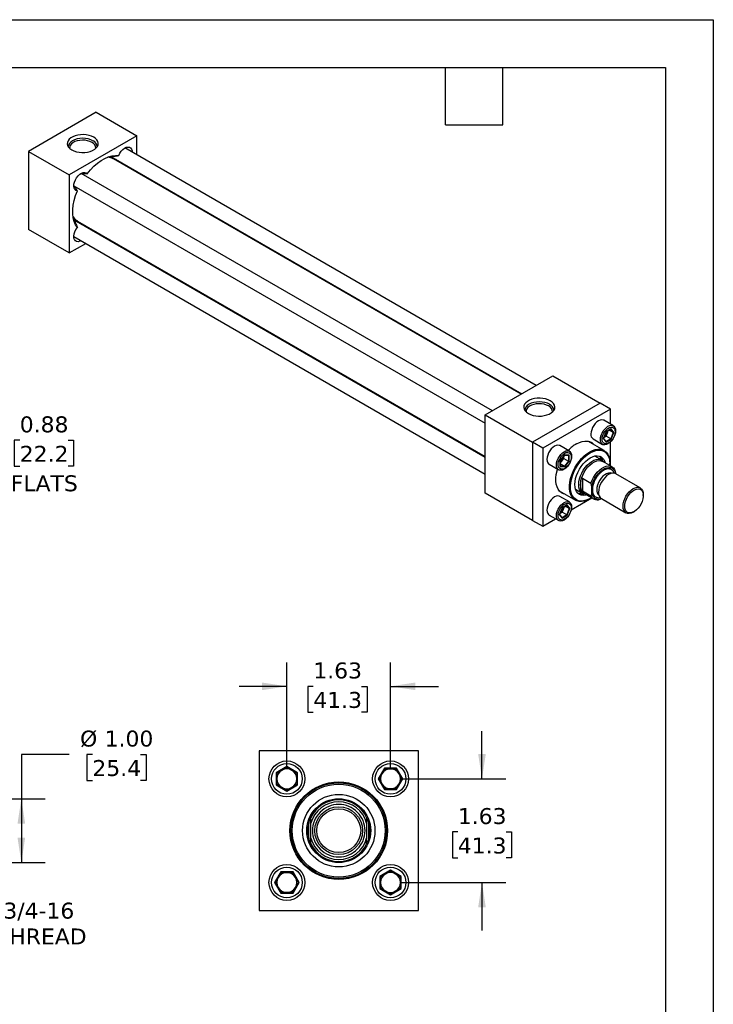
# Model space of a CAD drawing. Header units: inches. Extents: x 0 to 33, y 0 to 25.5.
# Tile 4 of 4: x 22.1 to 33, y 10.1 to 25.5. Entities that reach past the tile are written whole.
import ezdxf

# ---------------------------------------------------------------- set-up
doc = ezdxf.new("R2010")
doc.units = ezdxf.units.IN
doc.header["$LTSCALE"] = 3
doc.header["$MEASUREMENT"] = 0
doc.linetypes.add('SLD-Solid', pattern=[0])
doc.layers.add('DIMENSIONS', color=140, linetype='SLD-Solid', lineweight=25)
doc.layers.add('TEXT', color=140, linetype='SLD-Solid', lineweight=25)
doc.styles.add('SLDTEXTSTYLE0', font='VERDANA.TTF')
doc.dimstyles.new('SLDDIMSTYLE0', dxfattribs={"dimtxt": 0.254883, "dimasz": 0.39, "dimexe": 0, "dimexo": 0.0625, "dimgap": 0.063721, "dimtad": 0, "dimtih": 1, "dimtoh": 1, "dimrnd": 1e-09, "dimzin": 4, "dimdsep": 46, "dimtxsty": 'SLDTEXTSTYLE0', "dimsah": 1, "dimcen": 0.09, "dimadec": 0, "dimazin": 1, "dimtfac": 1, "dimtofl": 0, "dimtmove": 0, "dimatfit": 3, "dimfxl": 0, "dimfrac": 2, "dimtolj": 1, "dimtzin": 12, "dimarcsym": 0})
doc.dimstyles.new('SLDDIMSTYLE2', dxfattribs={"dimtxt": 0.254883, "dimasz": 0.39, "dimexe": 0, "dimexo": 0.0625, "dimgap": 0.063721, "dimtad": 0, "dimtih": 1, "dimtoh": 1, "dimrnd": 1e-09, "dimzin": 12, "dimdsep": 46, "dimtxsty": 'SLDTEXTSTYLE0', "dimsah": 1, "dimcen": 0.09, "dimadec": 0, "dimazin": 3, "dimtfac": 1, "dimtmove": 0, "dimatfit": 0, "dimfxl": 0, "dimfrac": 2, "dimtolj": 1, "dimtzin": 12, "dimarcsym": 0})
doc.dimstyles.new('SLDDIMSTYLE3', dxfattribs={"dimtxt": 0.254883, "dimasz": 0.39, "dimexe": 0, "dimexo": 0.0625, "dimgap": 0.063721, "dimtad": 0, "dimtih": 1, "dimtoh": 1, "dimrnd": 1e-09, "dimdsep": 46, "dimtxsty": 'SLDTEXTSTYLE0', "dimsah": 1, "dimcen": 0.09, "dimadec": 0, "dimazin": 2, "dimtfac": 1, "dimtmove": 0, "dimatfit": 0, "dimfxl": 0, "dimfrac": 2, "dimtolj": 1, "dimtzin": 12, "dimarcsym": 0})

# ---------------------------------------------------------------- blocks, each defined once
blk = doc.blocks.new('_D_3')
at = {"layer": 'DIMENSIONS'}
for p, q in [((20.83, 13.159), (20.83, 13.909)), ((19.97, 13.159), (21.205, 13.159)), ((19.97, 12.409), (21.205, 12.409)), ((20.83, 11.337), (20.83, 12.409)), ((21.58, 11.337), (20.83, 11.337))]:
    blk.add_line(p, q, dxfattribs=at)
for points in [[(20.83, 13.159), (20.89, 13.549), (20.77, 13.549)], [(20.83, 12.409), (20.77, 12.019), (20.89, 12.019)]]:
    blk.add_solid(points, dxfattribs=at)
at = {"layer": 'DIMENSIONS', "char_height": 0.25, "attachment_point": 1, "style": 'SLDTEXTSTYLE0'}
for s, insert in [('3/4-16', (21.868, 11.655)), ('THREAD', (21.752, 11.25))]:
    blk.add_mtext(s, dxfattribs=dict(at, insert=insert))
blk = doc.blocks.new('_D_4')
at = {"layer": 'DIMENSIONS'}
for p, q in [((22.9, 13.978), (22.15, 13.978)), ((22.15, 13.978), (22.15, 13.284)), ((23.264, 13.978), (23.178, 13.978)), ((23.178, 13.978), (23.178, 13.573)), ((24.021, 13.978), (24.107, 13.978)), ((24.107, 13.978), (24.107, 13.573)), ((23.178, 13.573), (23.264, 13.573)), ((24.107, 13.573), (24.021, 13.573)), ((18.458, 13.284), (19.762, 13.284)), ((19.942, 13.284), (20.74, 13.284)), ((20.92, 13.284), (22.525, 13.284)), ((22.15, 13.284), (22.15, 12.284)), ((18.458, 12.284), (20.74, 12.284)), ((20.92, 12.284), (22.525, 12.284))]:
    blk.add_line(p, q, dxfattribs=at)
for points in [[(22.15, 13.284), (22.09, 12.894), (22.21, 12.894)], [(22.15, 12.284), (22.21, 12.674), (22.09, 12.674)]]:
    blk.add_solid(points, dxfattribs=at)
at = {"layer": 'DIMENSIONS', "char_height": 0.25, "attachment_point": 1, "style": 'SLDTEXTSTYLE0'}
for s, insert in [('%%c', (23.071, 14.353)), ('1.00', (23.456, 14.353)), ('25.4', (23.264, 13.891))]:
    blk.add_mtext(s, dxfattribs=dict(at, insert=insert))
blk = doc.blocks.new('_D_6')
at = {"layer": 'DIMENSIONS'}
for p, q in [((26.314, 13.746), (26.314, 15.422)), ((27.939, 13.746), (27.939, 15.422)), ((26.314, 15.047), (25.564, 15.047)), ((26.728, 15.047), (26.643, 15.047)), ((26.643, 15.047), (26.643, 14.642)), ((27.486, 15.047), (27.571, 15.047)), ((27.571, 15.047), (27.571, 14.642)), ((27.939, 15.047), (28.689, 15.047)), ((26.643, 14.642), (26.728, 14.642)), ((27.571, 14.642), (27.486, 14.642))]:
    blk.add_line(p, q, dxfattribs=at)
for points in [[(26.314, 15.047), (25.924, 15.107), (25.924, 14.987)], [(27.939, 15.047), (28.329, 14.987), (28.329, 15.107)]]:
    blk.add_solid(points, dxfattribs=at)
at = {"layer": 'DIMENSIONS', "char_height": 0.25, "attachment_point": 1, "style": 'SLDTEXTSTYLE0'}
for s, insert in [('1.63', (26.728, 15.421)), ('41.3', (26.728, 14.959))]:
    blk.add_mtext(s, dxfattribs=dict(at, insert=insert))
blk = doc.blocks.new('_D_7')
at = {"layer": 'DIMENSIONS'}
for p, q in [((29.373, 13.596), (29.373, 14.346)), ((28.089, 13.596), (29.748, 13.596)), ((28.994, 12.764), (28.909, 12.764)), ((28.909, 12.764), (28.909, 12.359)), ((29.752, 12.764), (29.837, 12.764)), ((29.837, 12.764), (29.837, 12.359)), ((28.909, 12.359), (28.994, 12.359)), ((29.837, 12.359), (29.752, 12.359)), ((28.089, 11.971), (29.748, 11.971)), ((29.373, 11.971), (29.373, 11.221))]:
    blk.add_line(p, q, dxfattribs=at)
for points in [[(29.373, 13.596), (29.433, 13.986), (29.313, 13.986)], [(29.373, 11.971), (29.313, 11.581), (29.433, 11.581)]]:
    blk.add_solid(points, dxfattribs=at)
at = {"layer": 'DIMENSIONS', "char_height": 0.25, "attachment_point": 1, "style": 'SLDTEXTSTYLE0'}
for s, insert in [('1.63', (28.994, 13.138)), ('41.3', (28.994, 12.676))]:
    blk.add_mtext(s, dxfattribs=dict(at, insert=insert))
blk = doc.blocks.new('_D_14')
at = {"layer": 'DIMENSIONS'}
for p, q in [((21.033, 20.624), (21.033, 21.374)), ((18.845, 20.624), (21.408, 20.624)), ((18.845, 19.749), (21.408, 19.749)), ((21.033, 18.667), (21.033, 19.749)), ((22.125, 18.906), (22.04, 18.906)), ((22.04, 18.906), (22.04, 18.501)), ((22.883, 18.906), (22.968, 18.906)), ((22.968, 18.906), (22.968, 18.501)), ((21.783, 18.667), (21.033, 18.667)), ((22.04, 18.501), (22.125, 18.501)), ((22.968, 18.501), (22.883, 18.501))]:
    blk.add_line(p, q, dxfattribs=at)
for points in [[(21.033, 20.624), (21.093, 21.014), (20.973, 21.014)], [(21.033, 19.749), (20.973, 19.359), (21.093, 19.359)]]:
    blk.add_solid(points, dxfattribs=at)
at = {"layer": 'DIMENSIONS', "char_height": 0.25, "attachment_point": 1, "style": 'SLDTEXTSTYLE0'}
for s, insert in [('0.88', (22.125, 19.28)), ('22.2', (22.125, 18.818)), ('FLATS', (21.985, 18.356))]:
    blk.add_mtext(s, dxfattribs=dict(at, insert=insert))

msp = doc.modelspace()

# ---------------------------------------------------------------- linework, layer by layer
at = {"color": 7, "linetype": 'SLD-Solid'}
for p, q in [((0, 25.5), (33, 25.5)), ((33, 25.5), (33, 0))]:
    msp.add_line(p, q, dxfattribs=at)
for p, q in [((23.325, 24.048), (22.264, 23.435)), ((23.325, 24.048), (23.961, 23.68)), ((23.961, 23.68), (22.901, 23.068)), ((23.961, 23.382), (23.961, 23.68)), ((30.225, 19.765), (23.775, 23.489)), ((22.264, 23.435), (22.264, 22.211)), ((22.264, 23.435), (22.901, 23.068)), ((23.544, 23.347), (23.523, 23.351)), ((23.546, 23.337), (23.544, 23.347)), ((23.592, 23.335), (30, 19.635)), ((29.986, 19.627), (23.593, 23.318)), ((23.646, 23.287), (23.643, 23.291)), ((23.889, 23.163), (23.894, 23.144)), ((22.901, 23.068), (22.901, 21.843)), ((29.536, 19.367), (23.086, 23.091)), ((23.961, 23.105), (23.961, 23.122)), ((22.973, 22.896), (29.423, 19.172)), ((22.966, 22.387), (22.98, 22.371)), ((22.98, 22.371), (22.99, 22.374)), ((22.982, 22.369), (22.993, 22.371)), ((29.423, 18.636), (23.015, 22.336)), ((23.03, 22.343), (29.423, 18.653)), ((23.079, 22.314), (23.083, 22.313)), ((23.098, 22.288), (23.079, 22.314)), ((22.901, 21.843), (22.264, 22.211)), ((22.973, 22.1), (29.423, 18.376)), ((23.331, 22.17), (23.313, 22.164)), ((23.384, 22.122), (23.399, 22.131)), ((22.901, 21.843), (23.159, 21.993)), ((29.423, 19.302), (30.484, 19.915)), ((30.484, 19.915), (31.227, 19.486)), ((31.227, 19.486), (30.166, 18.874)), ((31.386, 19.394), (31.227, 19.486)), ((29.423, 19.302), (30.166, 18.874)), ((29.423, 18.078), (29.423, 19.302)), ((31.386, 19.394), (30.325, 18.782)), ((31.386, 19.16), (31.386, 19.394)), ((31.434, 19.133), (31.284, 19.219)), ((31.318, 19.039), (31.278, 18.934)), ((31.28, 18.936), (31.319, 19.037)), ((31.4, 19.086), (31.318, 19.039)), ((31.319, 19.037), (31.397, 19.082)), ((31.32, 18.971), (31.339, 19.02)), ((31.339, 19.02), (31.354, 19.057)), ((31.431, 19.028), (31.367, 19.065)), ((31.431, 19.028), (31.393, 18.929)), ((31.394, 19.081), (31.431, 19.028)), ((31.441, 19.028), (31.4, 19.086)), ((31.4, 18.923), (31.441, 19.028)), ((30.166, 18.874), (30.166, 17.649)), ((30.325, 18.782), (30.166, 18.874)), ((31.287, 18.746), (31.034, 18.892)), ((31.116, 18.927), (31.265, 18.841)), ((31.278, 18.934), (31.318, 18.876)), ((31.318, 18.883), (31.28, 18.937)), ((31.286, 18.951), (31.32, 18.971)), ((31.393, 18.929), (31.317, 18.885)), ((31.318, 18.876), (31.4, 18.923)), ((31.393, 18.929), (31.32, 18.971)), ((31.386, 18.505), (31.386, 18.876)), ((30.325, 18.782), (30.325, 17.557)), ((30.744, 18.735), (30.595, 18.821)), ((30.426, 18.529), (30.576, 18.443)), ((30.67, 18.677), (30.599, 18.589)), ((30.599, 18.589), (30.599, 18.495)), ((30.601, 18.589), (30.669, 18.674)), ((30.601, 18.5), (30.601, 18.59)), ((30.601, 18.55), (30.626, 18.58)), ((30.665, 18.497), (30.601, 18.534)), ((30.626, 18.58), (30.659, 18.622)), ((30.659, 18.622), (30.659, 18.661)), ((30.659, 18.622), (30.732, 18.579)), ((30.732, 18.579), (30.665, 18.497)), ((30.668, 18.673), (30.733, 18.667)), ((30.74, 18.671), (30.67, 18.677)), ((30.67, 18.489), (30.74, 18.577)), ((30.732, 18.667), (30.732, 18.579)), ((30.74, 18.577), (30.74, 18.671)), ((31.252, 18.593), (31.14, 18.658)), ((31.412, 18.49), (31.266, 18.574)), ((31.38, 18.53), (31.38, 18.54)), ((30.599, 18.495), (30.67, 18.489)), ((30.665, 18.497), (30.601, 18.503)), ((31.465, 18.395), (31.465, 18.383)), ((31.856, 18.158), (31.472, 18.379)), ((30.922, 18.149), (30.922, 18.267)), ((30.948, 18.309), (31.081, 18.233)), ((30.948, 18.309), (30.948, 18.106)), ((30.166, 17.649), (29.423, 18.078)), ((30.585, 18.113), (30.837, 17.967)), ((30.84, 18.138), (30.952, 18.073)), ((31.081, 18.03), (30.948, 18.106)), ((30.975, 18.071), (31.121, 17.987)), ((31.094, 18.066), (31.094, 18.181)), ((30.744, 17.938), (30.595, 18.025)), ((30.773, 17.816), (31.095, 18.002)), ((31.062, 17.989), (31.071, 17.994)), ((31.247, 17.99), (31.631, 17.768)), ((31.903, 18.039), (31.903, 18.055)), ((30.629, 17.845), (30.588, 17.74)), ((30.59, 17.742), (30.63, 17.843)), ((30.596, 17.757), (30.631, 17.777)), ((30.71, 17.892), (30.629, 17.845)), ((30.63, 17.843), (30.707, 17.888)), ((30.631, 17.777), (30.65, 17.826)), ((30.704, 17.735), (30.631, 17.777)), ((30.65, 17.826), (30.664, 17.863)), ((30.742, 17.833), (30.677, 17.871)), ((30.742, 17.833), (30.704, 17.735)), ((30.705, 17.886), (30.742, 17.833)), ((30.751, 17.834), (30.71, 17.892)), ((30.71, 17.729), (30.751, 17.834)), ((31.744, 17.779), (31.757, 17.787)), ((30.166, 17.649), (30.325, 17.557)), ((30.325, 17.557), (30.528, 17.674)), ((30.426, 17.733), (30.576, 17.646)), ((30.588, 17.74), (30.629, 17.682)), ((30.629, 17.689), (30.591, 17.743)), ((30.704, 17.735), (30.628, 17.691)), ((30.629, 17.682), (30.71, 17.729)), ((25.877, 14.034), (25.877, 11.534)), ((28.377, 14.034), (25.877, 14.034)), ((28.377, 11.534), (28.377, 14.034)), ((26.314, 13.788), (26.148, 13.692)), ((26.158, 13.686), (26.314, 13.777)), ((26.481, 13.692), (26.314, 13.788)), ((26.314, 13.777), (26.314, 13.788)), ((26.314, 13.777), (26.471, 13.686)), ((27.843, 13.762), (27.747, 13.596)), ((27.759, 13.596), (27.849, 13.752)), ((27.849, 13.752), (27.843, 13.762)), ((28.035, 13.762), (27.843, 13.762)), ((27.849, 13.752), (28.03, 13.752)), ((28.03, 13.752), (28.035, 13.762)), ((28.03, 13.752), (28.12, 13.596)), ((28.131, 13.596), (28.035, 13.762)), ((26.158, 13.686), (26.148, 13.692)), ((26.148, 13.692), (26.148, 13.5)), ((26.158, 13.506), (26.158, 13.686)), ((26.471, 13.686), (26.481, 13.692)), ((26.471, 13.686), (26.471, 13.506)), ((26.481, 13.5), (26.481, 13.692)), ((27.747, 13.596), (27.843, 13.43)), ((27.759, 13.596), (27.747, 13.596)), ((27.849, 13.44), (27.759, 13.596)), ((28.12, 13.596), (28.03, 13.44)), ((28.035, 13.43), (28.131, 13.596)), ((28.12, 13.596), (28.131, 13.596)), ((26.158, 13.506), (26.148, 13.5)), ((26.148, 13.5), (26.314, 13.404)), ((26.314, 13.416), (26.158, 13.506)), ((26.471, 13.506), (26.314, 13.416)), ((26.314, 13.404), (26.481, 13.5)), ((26.481, 13.5), (26.471, 13.506)), ((27.843, 13.43), (27.849, 13.44)), ((28.03, 13.44), (27.849, 13.44)), ((28.03, 13.44), (28.035, 13.43)), ((26.314, 13.416), (26.314, 13.404)), ((27.843, 13.43), (28.035, 13.43)), ((26.658, 12.663), (26.658, 12.904)), ((26.689, 12.667), (26.689, 12.9)), ((27.564, 12.9), (27.564, 12.667)), ((27.596, 12.904), (27.596, 12.663)), ((26.218, 12.137), (26.122, 11.971)), ((26.134, 11.971), (26.224, 12.127)), ((26.224, 12.127), (26.218, 12.137)), ((26.41, 12.137), (26.218, 12.137)), ((26.224, 12.127), (26.405, 12.127)), ((26.41, 12.137), (26.405, 12.127)), ((26.405, 12.127), (26.495, 11.971)), ((26.506, 11.971), (26.41, 12.137)), ((27.939, 12.163), (27.773, 12.067)), ((27.773, 12.067), (27.773, 11.875)), ((27.773, 12.067), (27.783, 12.061)), ((27.783, 12.061), (27.939, 12.152)), ((27.783, 11.881), (27.783, 12.061)), ((27.939, 12.152), (27.939, 12.163)), ((28.106, 12.067), (27.939, 12.163)), ((27.939, 12.152), (28.096, 12.061)), ((28.096, 12.061), (28.106, 12.067)), ((28.096, 12.061), (28.096, 11.881)), ((28.106, 11.875), (28.106, 12.067)), ((26.134, 11.971), (26.122, 11.971)), ((26.122, 11.971), (26.218, 11.805)), ((26.224, 11.815), (26.134, 11.971)), ((26.495, 11.971), (26.405, 11.815)), ((26.41, 11.805), (26.506, 11.971)), ((26.495, 11.971), (26.506, 11.971)), ((26.224, 11.815), (26.218, 11.805)), ((26.218, 11.805), (26.41, 11.805)), ((26.405, 11.815), (26.224, 11.815)), ((26.405, 11.815), (26.41, 11.805)), ((27.783, 11.881), (27.773, 11.875)), ((27.773, 11.875), (27.939, 11.779)), ((27.939, 11.791), (27.783, 11.881)), ((28.096, 11.881), (27.939, 11.791)), ((27.939, 11.779), (28.106, 11.875)), ((27.939, 11.791), (27.939, 11.779)), ((28.096, 11.881), (28.106, 11.875)), ((25.877, 11.534), (28.377, 11.534))]:
    msp.add_line(p, q)
at = {"flags": 128}
for points in [[(23.285, 23.657), (23.25, 23.674), (23.211, 23.686), (23.168, 23.695), (23.124, 23.698), (23.079, 23.697), (23.035, 23.691), (22.994, 23.681), (22.957, 23.666), (22.925, 23.648), (22.9, 23.626), (22.882, 23.602), (22.872, 23.577), (22.87, 23.551), (22.876, 23.526), (22.89, 23.501), (22.912, 23.478), (22.941, 23.459), (22.975, 23.442), (23.014, 23.429), (23.057, 23.421), (23.101, 23.418), (23.146, 23.419), (23.19, 23.425), (23.231, 23.435), (23.268, 23.45), (23.3, 23.468), (23.325, 23.489), (23.343, 23.513), (23.354, 23.538), (23.356, 23.564), (23.349, 23.59), (23.335, 23.615), (23.313, 23.637), (23.285, 23.657)], [(23.273, 23.602), (23.239, 23.618), (23.2, 23.63), (23.157, 23.637), (23.113, 23.64), (23.068, 23.637), (23.026, 23.63), (22.986, 23.618), (22.952, 23.602), (22.924, 23.582), (22.903, 23.559), (22.89, 23.534), (22.885, 23.509), (22.885, 23.508)], [(23.258, 23.576), (23.226, 23.591), (23.189, 23.602), (23.149, 23.609), (23.107, 23.611), (23.066, 23.608), (23.027, 23.6), (22.991, 23.588), (22.96, 23.572), (22.935, 23.552), (22.917, 23.53), (22.908, 23.507), (22.907, 23.483)], [(23.679, 23.371), (23.696, 23.405), (23.717, 23.437), (23.742, 23.464), (23.769, 23.485), (23.796, 23.499), (23.822, 23.504), (23.845, 23.501), (23.864, 23.49), (23.878, 23.472), (23.886, 23.446), (23.888, 23.424)], [(23.182, 23.084), (23.234, 23.145), (23.288, 23.201), (23.344, 23.249), (23.402, 23.291), (23.46, 23.324), (23.518, 23.349), (23.574, 23.366), (23.628, 23.373), (23.679, 23.371)], [(23.55, 23.336), (23.547, 23.345), (23.547, 23.347)], [(23.592, 23.335), (23.58, 23.345), (23.575, 23.353)], [(23.639, 23.308), (23.636, 23.306), (23.622, 23.301)], [(23.028, 22.816), (23.006, 22.823), (22.99, 22.838), (22.979, 22.86), (22.974, 22.888), (22.975, 22.92), (22.983, 22.955), (22.997, 22.99), (23.017, 23.023), (23.04, 23.053), (23.066, 23.077), (23.093, 23.094), (23.119, 23.104), (23.144, 23.106), (23.166, 23.099), (23.182, 23.084)], [(23.028, 22.242), (23, 22.285), (22.979, 22.336), (22.965, 22.393), (22.958, 22.455), (22.958, 22.522), (22.965, 22.593), (22.979, 22.666), (23, 22.741), (23.028, 22.816)], [(23.086, 22.035), (23.066, 22.025), (23.04, 22.019), (23.017, 22.022), (22.997, 22.033), (22.983, 22.052), (22.975, 22.077), (22.974, 22.107), (22.979, 22.141), (22.99, 22.176), (23.006, 22.21), (23.028, 22.242)], [(23.059, 22.327), (23.06, 22.325), (23.062, 22.308)], [(30.444, 19.524), (30.409, 19.541), (30.37, 19.553), (30.328, 19.562), (30.283, 19.565), (30.238, 19.564), (30.195, 19.558), (30.154, 19.548), (30.117, 19.533), (30.085, 19.515), (30.059, 19.493), (30.041, 19.469), (30.031, 19.444), (30.029, 19.418), (30.035, 19.393), (30.049, 19.368), (30.071, 19.345), (30.1, 19.326), (30.134, 19.309), (30.174, 19.296), (30.216, 19.288), (30.261, 19.285), (30.306, 19.286), (30.349, 19.292), (30.39, 19.302), (30.427, 19.317), (30.459, 19.335), (30.485, 19.356), (30.503, 19.38), (30.513, 19.405), (30.515, 19.431), (30.509, 19.457), (30.495, 19.482), (30.473, 19.504), (30.444, 19.524)], [(30.433, 19.469), (30.398, 19.485), (30.359, 19.497), (30.316, 19.504), (30.272, 19.507), (30.228, 19.504), (30.185, 19.497), (30.146, 19.485), (30.111, 19.469), (30.083, 19.449), (30.062, 19.426), (30.049, 19.401), (30.045, 19.376), (30.045, 19.375)], [(30.418, 19.443), (30.385, 19.458), (30.348, 19.469), (30.308, 19.476), (30.267, 19.478), (30.225, 19.475), (30.186, 19.467), (30.15, 19.455), (30.119, 19.439), (30.094, 19.419), (30.077, 19.397), (30.067, 19.374), (30.066, 19.35)], [(31.284, 19.219), (31.274, 19.223), (31.252, 19.227), (31.227, 19.222), (31.2, 19.21), (31.174, 19.192), (31.148, 19.167), (31.126, 19.137), (31.107, 19.105), (31.093, 19.07), (31.084, 19.036), (31.081, 19.004)], [(31.23, 18.918), (31.233, 18.95), (31.242, 18.984), (31.256, 19.019), (31.275, 19.051), (31.298, 19.081), (31.323, 19.105), (31.349, 19.124), (31.376, 19.136), (31.401, 19.14), (31.424, 19.137), (31.443, 19.126), (31.457, 19.108), (31.466, 19.084), (31.469, 19.055), (31.466, 19.023), (31.457, 18.989), (31.443, 18.955), (31.424, 18.922), (31.401, 18.892), (31.376, 18.868), (31.349, 18.849), (31.323, 18.837), (31.298, 18.833), (31.275, 18.836), (31.256, 18.847), (31.242, 18.865), (31.233, 18.889), (31.23, 18.918)], [(31.461, 19.04), (31.458, 19.01), (31.45, 18.978), (31.436, 18.947), (31.417, 18.917), (31.395, 18.891), (31.371, 18.871), (31.347, 18.857), (31.323, 18.85), (31.301, 18.85), (31.283, 18.858), (31.269, 18.874), (31.26, 18.895), (31.257, 18.922), (31.26, 18.952), (31.269, 18.983), (31.283, 19.015), (31.301, 19.045), (31.323, 19.07), (31.347, 19.091), (31.371, 19.105), (31.395, 19.112), (31.417, 19.112), (31.436, 19.103), (31.45, 19.088), (31.458, 19.066), (31.461, 19.04)], [(30.855, 18.85), (30.9, 18.872), (30.943, 18.887), (30.985, 18.894), (31.024, 18.893), (31.06, 18.885), (31.093, 18.868), (31.121, 18.845), (31.126, 18.839)], [(30.595, 18.821), (30.585, 18.825), (30.562, 18.829), (30.537, 18.824), (30.511, 18.812), (30.484, 18.794), (30.459, 18.769), (30.436, 18.739), (30.417, 18.707), (30.403, 18.672), (30.394, 18.638), (30.391, 18.606), (30.394, 18.577), (30.403, 18.553), (30.417, 18.535), (30.426, 18.529)], [(30.66, 18.451), (30.633, 18.439), (30.608, 18.435), (30.586, 18.438), (30.567, 18.449), (30.553, 18.467), (30.544, 18.491), (30.541, 18.52), (30.544, 18.552), (30.553, 18.586), (30.567, 18.621), (30.586, 18.653), (30.608, 18.683), (30.633, 18.707), (30.66, 18.726), (30.686, 18.738), (30.712, 18.742), (30.734, 18.739), (30.753, 18.728), (30.767, 18.71), (30.776, 18.686), (30.779, 18.657), (30.776, 18.625), (30.767, 18.591), (30.753, 18.557), (30.734, 18.524), (30.712, 18.494), (30.686, 18.47), (30.66, 18.451)], [(30.67, 18.701), (30.694, 18.712), (30.717, 18.715), (30.738, 18.71), (30.754, 18.699), (30.765, 18.68), (30.771, 18.656), (30.771, 18.627), (30.765, 18.596), (30.754, 18.564), (30.738, 18.534), (30.717, 18.506), (30.694, 18.482), (30.67, 18.465), (30.645, 18.454), (30.622, 18.451), (30.602, 18.455), (30.586, 18.467), (30.574, 18.486), (30.568, 18.51), (30.568, 18.539), (30.574, 18.57), (30.586, 18.601), (30.602, 18.632), (30.622, 18.66), (30.645, 18.683), (30.67, 18.701)], [(31.062, 17.989), (31.019, 17.968), (30.976, 17.953), (30.935, 17.946), (30.897, 17.947), (30.861, 17.956), (30.83, 17.972), (30.802, 17.995), (30.78, 18.024), (30.762, 18.06), (30.751, 18.102), (30.745, 18.148), (30.745, 18.198), (30.751, 18.251), (30.762, 18.306), (30.78, 18.362), (30.802, 18.418), (30.83, 18.473), (30.861, 18.525), (30.897, 18.575), (30.935, 18.62), (30.976, 18.66), (31.019, 18.695), (31.062, 18.724), (31.105, 18.745), (31.148, 18.759), (31.189, 18.766), (31.227, 18.766), (31.263, 18.757), (31.294, 18.741), (31.322, 18.718), (31.344, 18.688), (31.362, 18.652), (31.373, 18.611), (31.379, 18.565), (31.38, 18.54)], [(31.089, 18.005), (31.049, 17.982), (31.006, 17.965), (30.965, 17.955), (30.925, 17.952), (30.889, 17.957), (30.855, 17.97), (30.827, 17.991), (30.802, 18.018), (30.783, 18.052), (30.77, 18.092), (30.763, 18.136), (30.761, 18.185), (30.766, 18.238), (30.776, 18.292), (30.792, 18.348), (30.814, 18.403), (30.84, 18.458), (30.872, 18.51), (30.906, 18.56), (30.945, 18.605), (30.985, 18.646), (31.027, 18.681), (31.07, 18.709), (31.07, 18.709)], [(31.07, 18.709), (31.114, 18.73), (31.156, 18.744), (31.196, 18.751), (31.234, 18.749), (31.269, 18.74), (31.3, 18.723), (31.327, 18.699), (31.349, 18.669), (31.365, 18.632), (31.375, 18.589), (31.38, 18.543), (31.379, 18.508)], [(31.014, 18.049), (30.996, 18.044), (30.961, 18.041), (30.929, 18.045), (30.9, 18.057), (30.876, 18.076), (30.856, 18.101), (30.841, 18.133), (30.833, 18.171), (30.83, 18.212), (30.833, 18.258), (30.841, 18.305), (30.856, 18.354), (30.876, 18.402), (30.9, 18.45), (30.929, 18.495), (30.961, 18.536), (30.996, 18.573), (31.033, 18.604), (31.07, 18.63), (31.108, 18.648), (31.145, 18.659), (31.18, 18.662), (31.212, 18.658), (31.241, 18.646), (31.265, 18.627), (31.285, 18.602), (31.299, 18.57), (31.305, 18.552)], [(30.89, 18.211), (30.893, 18.254), (30.902, 18.299), (30.917, 18.346), (30.937, 18.392), (30.962, 18.436), (30.991, 18.478), (31.023, 18.515), (31.057, 18.547), (31.093, 18.573), (31.129, 18.592), (31.164, 18.603), (31.197, 18.607), (31.228, 18.603), (31.255, 18.591), (31.278, 18.572), (31.286, 18.562)], [(30.922, 18.267), (30.934, 18.313), (30.952, 18.359), (30.975, 18.405), (31.002, 18.448), (31.033, 18.487), (31.067, 18.521), (31.103, 18.548), (31.139, 18.569), (31.174, 18.582), (31.208, 18.588), (31.239, 18.585), (31.266, 18.574)], [(31.234, 18.603), (31.231, 18.637), (31.23, 18.649)], [(30.676, 18.06), (30.651, 18.067), (30.618, 18.083), (30.59, 18.106), (30.567, 18.137), (30.55, 18.174), (30.538, 18.216), (30.532, 18.263), (30.532, 18.314), (30.538, 18.368), (30.55, 18.425), (30.557, 18.452)], [(31.081, 18.233), (31.099, 18.278), (31.122, 18.323), (31.149, 18.365), (31.18, 18.404), (31.214, 18.437), (31.249, 18.464), (31.284, 18.485), (31.319, 18.498), (31.353, 18.503), (31.384, 18.501), (31.411, 18.49), (31.434, 18.472), (31.452, 18.447)], [(31.094, 18.181), (31.106, 18.224), (31.122, 18.267), (31.144, 18.309), (31.169, 18.349), (31.198, 18.385), (31.23, 18.416), (31.263, 18.442), (31.296, 18.461), (31.329, 18.474), (31.361, 18.479), (31.39, 18.476), (31.416, 18.466), (31.437, 18.449), (31.454, 18.425), (31.465, 18.395)], [(31.406, 18.387), (31.384, 18.393), (31.357, 18.391), (31.328, 18.381), (31.299, 18.364), (31.27, 18.341), (31.243, 18.311), (31.219, 18.278), (31.2, 18.241), (31.185, 18.203), (31.176, 18.165), (31.173, 18.13)], [(31.472, 18.379), (31.448, 18.388), (31.42, 18.39), (31.391, 18.383), (31.359, 18.368), (31.328, 18.347), (31.299, 18.319), (31.271, 18.286), (31.247, 18.25), (31.227, 18.21), (31.212, 18.17), (31.203, 18.13), (31.2, 18.093)], [(30.996, 18.06), (30.991, 18.06), (30.962, 18.068), (30.937, 18.084), (30.917, 18.107), (30.902, 18.136), (30.893, 18.171), (30.89, 18.211)], [(30.892, 18.065), (30.904, 18.069), (30.934, 18.084)], [(31.585, 17.871), (31.588, 17.909), (31.597, 17.948), (31.611, 17.988), (31.631, 18.028), (31.655, 18.065), (31.683, 18.097), (31.713, 18.125), (31.744, 18.147), (31.775, 18.161), (31.805, 18.168), (31.832, 18.167), (31.856, 18.158), (31.876, 18.141), (31.891, 18.118), (31.9, 18.089), (31.903, 18.055), (31.903, 18.055)], [(31.611, 17.871), (31.614, 17.907), (31.623, 17.944), (31.637, 17.982), (31.657, 18.019), (31.68, 18.054), (31.706, 18.084), (31.735, 18.109), (31.764, 18.128), (31.794, 18.139), (31.821, 18.143), (31.846, 18.14), (31.868, 18.129), (31.885, 18.11), (31.896, 18.086), (31.902, 18.056), (31.902, 18.022), (31.896, 17.985), (31.885, 17.947), (31.868, 17.909), (31.846, 17.873), (31.821, 17.841), (31.794, 17.813), (31.764, 17.791), (31.735, 17.776), (31.706, 17.768), (31.68, 17.768), (31.657, 17.775), (31.637, 17.79), (31.623, 17.811), (31.614, 17.839), (31.611, 17.871)], [(30.595, 18.025), (30.585, 18.029), (30.562, 18.032), (30.537, 18.028), (30.511, 18.016), (30.484, 17.997), (30.459, 17.973), (30.436, 17.943), (30.417, 17.911), (30.403, 17.876), (30.394, 17.842), (30.391, 17.81), (30.394, 17.781), (30.403, 17.757), (30.417, 17.739), (30.426, 17.733)], [(30.779, 17.861), (30.776, 17.829), (30.767, 17.795), (30.753, 17.76), (30.734, 17.728), (30.712, 17.698), (30.686, 17.674), (30.66, 17.655), (30.633, 17.643), (30.608, 17.639), (30.586, 17.642), (30.567, 17.653), (30.553, 17.671), (30.544, 17.695), (30.541, 17.724), (30.544, 17.756), (30.553, 17.79), (30.567, 17.824), (30.586, 17.857), (30.608, 17.887), (30.633, 17.911), (30.66, 17.93), (30.686, 17.942), (30.712, 17.946), (30.734, 17.943), (30.753, 17.932), (30.767, 17.914), (30.776, 17.89), (30.779, 17.861)], [(30.567, 17.728), (30.57, 17.758), (30.579, 17.789), (30.593, 17.821), (30.612, 17.85), (30.633, 17.876), (30.657, 17.897), (30.682, 17.911), (30.706, 17.918), (30.728, 17.917), (30.746, 17.909), (30.76, 17.894), (30.769, 17.872), (30.772, 17.846), (30.769, 17.816), (30.76, 17.784), (30.746, 17.753), (30.728, 17.723), (30.706, 17.697), (30.682, 17.677), (30.657, 17.662), (30.633, 17.655), (30.612, 17.656), (30.593, 17.664), (30.579, 17.68), (30.57, 17.701), (30.567, 17.728)], [(31.744, 17.779), (31.744, 17.779), (31.713, 17.765), (31.683, 17.758), (31.655, 17.759), (31.631, 17.768), (31.611, 17.784), (31.597, 17.808), (31.588, 17.837), (31.585, 17.871)]]:
    msp.add_lwpolyline(points, dxfattribs=at)
for centre, radius in [((26.314, 13.596), 0.281), ((26.314, 13.596), 0.241), ((27.939, 13.596), 0.281), ((27.939, 13.596), 0.241), ((27.127, 12.784), 0.765), ((27.127, 12.784), 0.75), ((27.127, 12.784), 0.729), ((27.127, 12.784), 0.568), ((27.127, 12.784), 0.501), ((27.127, 12.784), 0.5), ((27.127, 12.784), 0.375), ((27.127, 12.784), 0.344), ((26.314, 11.971), 0.281), ((26.314, 11.971), 0.241), ((27.939, 11.971), 0.281), ((27.939, 11.971), 0.241)]:
    msp.add_circle(centre, radius)
for centre, radius, start, end in [((23.22, 23.486), 0.0981, 358.401, 67.0468), ((23.229, 23.499), 0.112, 4.2216, 66.3757), ((23.493, 23.143), 0.201, 60.4467, 87.409), ((23.131, 22.516), 0.199, 212.4547, 239.7004), ((22.995, 22.299), 0.0421, 60.9001, 95.4182), ((30.388, 19.366), 0.112, 4.2216, 66.3757), ((30.38, 19.353), 0.0981, 358.401, 67.0468), ((31.163, 18.995), 0.0829, 173.6038, 235.084), ((31.203, 19.071), 0.146, 304.7235, 339.6292), ((31.196, 19.075), 0.149, 308.5578, 350.5366), ((31.221, 19.068), 0.128, 338.2315, 353.6851), ((31.144, 18.366), 0.564, 120.7448, 137.6658), ((30.506, 18.677), 0.149, 309.4324, 351.4829), ((30.525, 18.659), 0.128, 306.3207, 321.7682), ((30.513, 18.673), 0.146, 320.3713, 355.2784), ((31.126, 18.543), 0.148, 14.6852, 48.6919), ((31.187, 18.208), 0.272, 167.446, 192.554), ((30.932, 18.208), 0.148, 251.3122, 285.3215), ((31.037, 18.171), 0.117, 190.9013, 238.4249), ((31.199, 18.089), 0.107, 192.0955, 294.883), ((31.275, 18.12), 0.102, 174.5618, 228.8675), ((31.307, 18.079), 0.108, 172.7442, 235.9436), ((31.183, 18.091), 0.119, 211.1753, 302.0325), ((30.513, 17.877), 0.146, 304.7235, 339.6292), ((30.507, 17.881), 0.149, 308.4779, 350.6165), ((30.531, 17.874), 0.128, 338.2315, 353.6851), ((26.314, 13.596), 0.156, 60, 120), ((27.939, 13.596), 0.156, 90, 150), ((27.939, 13.596), 0.156, 30, 90), ((26.314, 13.596), 0.156, 120, 180), ((26.314, 13.596), 0.156, 180, 240), ((26.314, 13.596), 0.156, 0, 60), ((26.314, 13.596), 0.156, 300, 0), ((27.939, 13.596), 0.156, 150, 210), ((27.939, 13.596), 0.156, 330, 30), ((26.314, 13.596), 0.156, 240, 300), ((27.939, 13.596), 0.156, 210, 270), ((27.939, 13.596), 0.156, 270, 330), ((27.127, 12.784), 0.484, 25.321, 154.679), ((27.127, 12.784), 0.453, 14.9132, 165.0868), ((27.127, 12.784), 0.484, 165.579, 194.421), ((27.127, 12.784), 0.484, 345.579, 14.421), ((27.127, 12.784), 0.453, 194.9132, 345.0868), ((27.127, 12.784), 0.484, 205.321, 334.679), ((26.314, 11.971), 0.156, 150, 210), ((26.314, 11.971), 0.156, 90, 150), ((26.314, 11.971), 0.156, 30, 90), ((26.314, 11.971), 0.156, 330, 30), ((27.939, 11.971), 0.156, 120, 180), ((27.939, 11.971), 0.156, 60, 120), ((27.939, 11.971), 0.156, 360, 60), ((26.314, 11.971), 0.156, 210, 270), ((26.314, 11.971), 0.156, 270, 330), ((27.939, 11.971), 0.156, 180, 240), ((27.939, 11.971), 0.156, 300, 360), ((27.939, 11.971), 0.156, 240, 300)]:
    msp.add_arc(centre, radius, start, end)
for centre, major_axis, ratio, start_param, end_param in [((31.314, 19.041), (0.00482, -0.00413), 0.218443, 0.076768, 0.708711), ((31.396, 19.088), (0.00148, 0.00669), 0.697888, 3.709727, 4.495206), ((31.436, 19.03), (0.00647, 0.00079), 0.565682, 3.786495, 5.357291), ((31.273, 18.936), (0.00647, 0.00079), 0.565682, 5.357291, 5.989234), ((31.314, 18.878), (0.00148, 0.00669), 0.697888, 4.495206, 5.715051), ((31.396, 18.925), (0.00482, -0.00413), 0.218443, 0.708711, 2.279507), ((30.595, 18.592), (0.00598, -0.00211), 0.218312, 5.574505, 6.206468), ((30.665, 18.679), (-0.00255, 0.00599), 0.565758, 3.435631, 4.067595), ((30.736, 18.579), (0.00598, -0.00211), 0.218312, 4.003708, 5.574505), ((30.736, 18.673), (0.00506, 0.00463), 0.697875, 3.709669, 4.92971), ((30.595, 18.498), (0.00506, 0.00463), 0.697875, 4.92971, 5.715109), ((30.665, 18.491), (-0.00255, 0.00599), 0.565758, 4.067595, 5.638391), ((30.625, 17.847), (0.00482, -0.00413), 0.218443, 0.076768, 0.708711), ((30.706, 17.894), (0.00148, 0.00669), 0.697888, 3.709727, 4.495206), ((30.747, 17.836), (0.00647, 0.00079), 0.565682, 3.786495, 5.357291), ((30.584, 17.742), (0.00647, 0.00079), 0.565682, 5.357291, 5.989234), ((30.625, 17.684), (0.00148, 0.00669), 0.697888, 4.495206, 5.715051), ((30.706, 17.731), (0.00482, -0.00413), 0.218443, 0.708711, 2.279507)]:
    msp.add_ellipse(centre, major_axis=major_axis, ratio=ratio, start_param=start_param, end_param=end_param)
for points, knots in [([(23.544, 23.347), (23.553, 23.35), (23.562, 23.352), (23.583, 23.356), (23.593, 23.358), (23.616, 23.362), (23.628, 23.364), (23.653, 23.367), (23.666, 23.369), (23.679, 23.371)], [0, 0, 0, 0, 0.25, 0.25, 0.5, 0.5, 0.75, 0.75, 1, 1, 1, 1]), ([(23.643, 23.291), (23.653, 23.289), (23.664, 23.288), (23.675, 23.287), (23.675, 23.287)], [0, 0, 0, 0, 0.989374, 1, 1, 1, 1]), ([(23.099, 23.083), (23.105, 23.085), (23.126, 23.09), (23.154, 23.089), (23.174, 23.086), (23.182, 23.084)], [0, 0, 0, 0, 0.2132202, 0.6456683, 1, 1, 1, 1]), ([(22.986, 22.889), (22.991, 22.874), (23.002, 22.845), (23.019, 22.826), (23.028, 22.816)], [0, 0, 0, 0, 0.4928672, 1, 1, 1, 1]), ([(22.98, 22.371), (22.983, 22.362), (22.985, 22.353), (22.992, 22.333), (22.996, 22.322), (23.008, 22.29), (23.017, 22.267), (23.028, 22.242)], [0, 0, 0, 0, 0.25, 0.25, 0.5, 0.5, 1, 1, 1, 1]), ([(31.446, 18.386), (31.445, 18.39), (31.441, 18.406), (31.427, 18.427), (31.404, 18.446), (31.376, 18.456), (31.345, 18.457), (31.312, 18.449), (31.28, 18.434), (31.247, 18.411), (31.215, 18.382), (31.183, 18.345), (31.155, 18.303), (31.133, 18.257), (31.116, 18.212), (31.107, 18.168), (31.105, 18.142), (31.105, 18.13)], [0, 0, 0, 0, 0.02774, 0.098798, 0.171364, 0.24393, 0.314988, 0.383209, 0.447576, 0.511942, 0.580164, 0.651222, 0.723788, 0.796354, 0.867412, 0.935634, 1, 1, 1, 1]), ([(30.922, 18.267), (30.923, 18.271), (30.924, 18.276), (30.926, 18.285), (30.928, 18.289), (30.932, 18.298), (30.934, 18.302), (30.939, 18.307), (30.94, 18.308), (30.944, 18.31), (30.946, 18.31), (30.948, 18.309)], [0, 0, 0, 0, 0.25, 0.25, 0.5, 0.5, 0.75, 0.75, 0.875, 0.875, 1, 1, 1, 1]), ([(30.948, 18.106), (30.946, 18.107), (30.944, 18.109), (30.94, 18.113), (30.939, 18.115), (30.934, 18.12), (30.932, 18.124), (30.928, 18.131), (30.926, 18.134), (30.924, 18.142), (30.923, 18.145), (30.922, 18.149)], [0, 0, 0, 0, 0.125, 0.125, 0.25, 0.25, 0.5, 0.5, 0.75, 0.75, 1, 1, 1, 1]), ([(31.105, 18.13), (31.105, 18.118), (31.107, 18.093), (31.116, 18.061), (31.133, 18.034), (31.155, 18.015), (31.183, 18.005), (31.209, 18.004), (31.225, 18.008), (31.23, 18.009)], [0, 0, 0, 0, 0.143085, 0.29474, 0.452701, 0.614014, 0.775326, 0.933287, 1, 1, 1, 1]), ([(27.539, 12.784), (27.539, 12.893), (27.495, 12.998), (27.341, 13.152), (27.236, 13.196), (27.018, 13.196), (26.913, 13.152), (26.758, 12.998), (26.715, 12.893), (26.715, 12.784)], [0, 0, 0, 0, 0.25, 0.25, 0.5, 0.5, 0.75, 0.75, 1, 1, 1, 1]), ([(26.658, 12.904), (26.66, 12.913), (26.663, 12.921), (26.668, 12.937), (26.671, 12.945), (26.676, 12.961), (26.68, 12.969), (26.684, 12.98), (26.686, 12.983), (26.688, 12.989), (26.689, 12.991), (26.689, 12.991)], [0, 0, 0, 0, 0.25, 0.25, 0.5, 0.5, 0.75, 0.75, 0.875, 0.875, 1, 1, 1, 1]), ([(27.564, 12.991), (27.564, 12.991), (27.565, 12.989), (27.568, 12.983), (27.569, 12.98), (27.574, 12.969), (27.577, 12.961), (27.583, 12.945), (27.586, 12.937), (27.591, 12.921), (27.593, 12.913), (27.596, 12.904)], [0, 0, 0, 0, 0.125, 0.125, 0.25, 0.25, 0.5, 0.5, 0.75, 0.75, 1, 1, 1, 1]), ([(26.689, 12.577), (26.689, 12.577), (26.688, 12.579), (26.686, 12.584), (26.684, 12.588), (26.68, 12.598), (26.676, 12.606), (26.671, 12.622), (26.668, 12.63), (26.663, 12.646), (26.66, 12.655), (26.658, 12.663)], [0, 0, 0, 0, 0.125, 0.125, 0.25, 0.25, 0.5, 0.5, 0.75, 0.75, 1, 1, 1, 1]), ([(26.715, 12.784), (26.715, 12.674), (26.758, 12.57), (26.913, 12.415), (27.018, 12.372), (27.236, 12.372), (27.341, 12.415), (27.495, 12.57), (27.539, 12.674), (27.539, 12.784)], [0, 0, 0, 0, 0.25, 0.25, 0.5, 0.5, 0.75, 0.75, 1, 1, 1, 1]), ([(27.596, 12.663), (27.593, 12.655), (27.591, 12.646), (27.586, 12.63), (27.583, 12.622), (27.577, 12.606), (27.574, 12.598), (27.569, 12.588), (27.568, 12.584), (27.565, 12.579), (27.564, 12.577), (27.564, 12.577)], [0, 0, 0, 0, 0.25, 0.25, 0.5, 0.5, 0.75, 0.75, 0.875, 0.875, 1, 1, 1, 1])]:
    msp.add_open_spline(points, degree=3, knots=knots)
for points in [[(31.452, 18.447), (31.457, 18.429), (31.462, 18.412), (31.465, 18.395)], [(31.094, 18.181), (31.091, 18.198), (31.086, 18.215), (31.081, 18.233)], [(31.081, 18.03), (31.086, 18.041), (31.091, 18.053), (31.094, 18.066)], [(26.689, 12.9), (26.689, 12.931), (26.689, 12.961), (26.689, 12.991)], [(27.564, 12.991), (27.564, 12.961), (27.564, 12.931), (27.564, 12.9)], [(26.689, 12.577), (26.689, 12.606), (26.689, 12.636), (26.689, 12.667)], [(27.564, 12.577), (27.564, 12.606), (27.564, 12.636), (27.564, 12.667)]]:
    msp.add_open_spline(points, degree=3)
at = {"layer": 'TEXT'}
for p, q in [((0.75, 24.75), (32.25, 24.75)), ((28.8, 23.85), (28.8, 24.75)), ((29.7, 23.85), (29.7, 24.75)), ((32.25, 24.75), (32.25, 0.75)), ((28.8, 23.85), (29.7, 23.85))]:
    msp.add_line(p, q, dxfattribs=at)

# ---------------------------------------------------------------- dimensions: what is measured, and where the dimension line sits
at = {"layer": 'DIMENSIONS'}
for base, p1, p2, text, dimstyle, picture, middle in [((21.032731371, 20.62379019), (18.695379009, 19.74879019), (18.695379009, 20.62379019), '<>\\PFLATS', 'SLDDIMSTYLE3', '_D_14', (21.032731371, 18.667366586)), ((22.15, 12.284), (18.308, 13.284), (18.308, 12.284), '%%c<>', 'SLDDIMSTYLE0', '_D_4', (22.15, 13.978)), ((20.83, 12.409), (19.82, 13.159), (19.82, 12.409), '3/4-16\\PTHREAD', 'SLDDIMSTYLE2', '_D_3', (20.83, 11.337))]:
    dim = msp.add_linear_dim(base=base, p1=p1, p2=p2, angle=90, text=text, dimstyle=dimstyle, dxfattribs=at)
    dim.commit()
    dim.dimension.update_dxf_attribs({"geometry": picture, "text_midpoint": middle, "dimtype": 160})
for base, p1, p2, angle, picture, middle in [((27.939335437, 15.046908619), (26.314335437, 13.596144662), (27.939335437, 13.596144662), 0, '_D_6', (27.10679872, 15.046908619)), ((29.372982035, 11.971144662), (27.939335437, 13.596144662), (27.939335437, 11.971144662), 90, '_D_7', (29.372982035, 12.763813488))]:
    dim = msp.add_linear_dim(base=base, p1=p1, p2=p2, angle=angle, dimstyle='SLDDIMSTYLE2', dxfattribs=at)
    dim.commit()
    dim.dimension.update_dxf_attribs({"geometry": picture, "text_midpoint": middle, "dimtype": 160})

doc.saveas('drawing.dxf')
